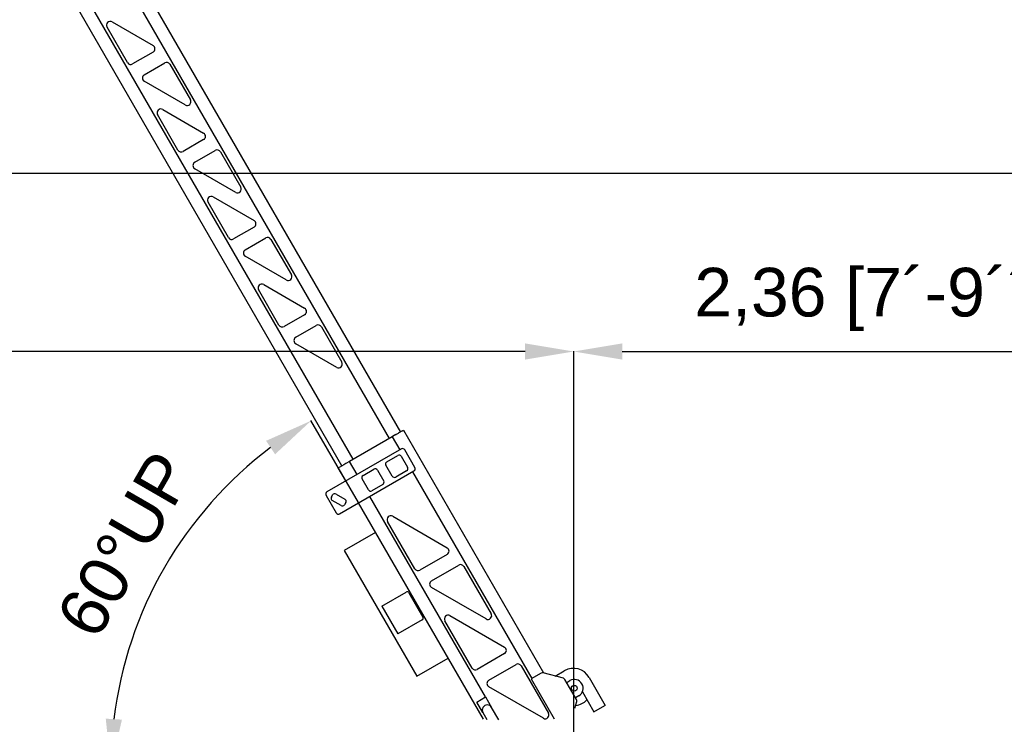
# Model space of a CAD drawing. Header units: inches. Extents: x 15 to 16771, y 14 to 21555.
# Tile 18 of 20: x 10586 to 14485, y 12915 to 15704. Entities that reach past the tile are written whole.
import ezdxf

# ---------------------------------------------------------------- set-up
doc = ezdxf.new("R2010")
doc.units = ezdxf.units.IN
doc.header["$MEASUREMENT"] = 0
doc.layers.add('AM_5', color=3, linetype='Continuous', lineweight=25)
doc.styles.add('Aktuální-ISO', font='arial.ttf')
doc.styles.get("Standard").update_dxf_attribs({"font": 'arial.ttf'})
doc.dimstyles.new('AM_ISO$0', dxfattribs={"dimtxt": 3.5, "dimasz": 3.5, "dimexe": 1, "dimexo": 1, "dimgap": 1.5, "dimtad": 1, "dimdsep": 46, "dimtxsty": 'Standard', "dimcen": 0, "dimclrd": 256, "dimclre": 256, "dimclrt": 2, "dimadec": 0, "dimazin": 2, "dimtp": 0.1, "dimtm": 0.1, "dimtfac": 0.71, "dimtdec": 3, "dimtmove": 0, "dimatfit": 3, "dimfxl": 1, "dimlwd": -1, "dimlwe": -1, "dimarcsym": 1})
doc.dimstyles.new('AM_ISO$2', dxfattribs={"dimtxt": 3.5, "dimasz": 3.5, "dimexe": 1, "dimexo": 1, "dimgap": 1.5, "dimtad": 1, "dimdsep": 46, "dimtxsty": 'Standard', "dimcen": 0, "dimclrd": 256, "dimclre": 256, "dimclrt": 2, "dimadec": 0, "dimazin": 2, "dimtp": 0.1, "dimtm": 0.1, "dimtfac": 0.71, "dimtdec": 3, "dimtmove": 0, "dimatfit": 3, "dimfxl": 1, "dimlwd": -1, "dimlwe": -1, "dimarcsym": 1})

# ---------------------------------------------------------------- blocks, each defined once
blk = doc.blocks.new('*D38')
at = {"layer": 'AM_5', "linetype": 'ByBlock', "transparency": 16777216}
for p, q in [((3215.8, 11993.3), (3215.8, 14391.9)), ((12587.6, 14390.9), (3408.3, 14390.9)), ((12780.1, 12575.7), (12780.1, 14391.9))]:
    blk.add_line(p, q, dxfattribs=at)
at = {"layer": 'AM_5', "transparency": 16777216}
for points in [[(3408.3, 14423), (3408.3, 14358.8), (3215.8, 14390.9)], [(12587.6, 14423), (12587.6, 14358.8), (12780.1, 14390.9)]]:
    blk.add_solid(points, dxfattribs=at)
at = {"layer": 'Defpoints', "color": 0, "transparency": 16777216}
for p in [(3215.8, 14390.9), (12780.1, 12574.7), (3215.8, 11992.3)]:
    blk.add_point(p, dxfattribs=at)
at = {"layer": 'AM_5', "color": 2, "transparency": 16777216, "insert": (7997.9, 14596.8), "char_height": 192.5, "attachment_point": 5, "style": 'Aktuální-ISO'}
blk.add_mtext('9,56 [31´-4´´]', dxfattribs=at)
blk = doc.blocks.new('*D39')
at = {"layer": 'AM_5', "linetype": 'ByBlock', "transparency": 16777216}
for p, q in [((12780.1, 12575.7), (12780.1, 14391.9)), ((12972.6, 14390.9), (14947.6, 14390.9)), ((15140.1, 12832.7), (15140.1, 14391.9))]:
    blk.add_line(p, q, dxfattribs=at)
at = {"layer": 'AM_5', "transparency": 16777216}
for points in [[(12972.6, 14423), (12972.6, 14358.8), (12780.1, 14390.9)], [(14947.6, 14423), (14947.6, 14358.8), (15140.1, 14390.9)]]:
    blk.add_solid(points, dxfattribs=at)
at = {"layer": 'Defpoints', "color": 0, "transparency": 16777216}
for p in [(15140.1, 14390.9), (15140.1, 12831.7), (12780.1, 12574.7)]:
    blk.add_point(p, dxfattribs=at)
at = {"layer": 'AM_5', "color": 2, "transparency": 16777216, "insert": (13960.1, 14596.8), "char_height": 192.5, "attachment_point": 5, "style": 'Aktuální-ISO'}
blk.add_mtext('2,36 [7´-9´´]', dxfattribs=at)
blk = doc.blocks.new('*D24')
at = {"layer": 'AM_5', "linetype": 'ByBlock', "transparency": 16777216}
for p, q in [((3215.8, 11993.3), (3215.8, 15097)), ((14947.6, 15096), (3408.3, 15096)), ((15140.1, 12832.7), (15140.1, 15097))]:
    blk.add_line(p, q, dxfattribs=at)
at = {"layer": 'AM_5', "transparency": 16777216}
for points in [[(3408.3, 15128.1), (3408.3, 15063.9), (3215.8, 15096)], [(14947.6, 15128.1), (14947.6, 15063.9), (15140.1, 15096)]]:
    blk.add_solid(points, dxfattribs=at)
at = {"layer": 'Defpoints', "color": 0, "transparency": 16777216}
for p in [(3215.8, 15096), (15140.1, 12831.7), (3215.8, 11992.3)]:
    blk.add_point(p, dxfattribs=at)
at = {"layer": 'AM_5', "color": 2, "transparency": 16777216, "insert": (9177.9, 15301.9), "char_height": 192.5, "width": 2334.353, "attachment_point": 5, "style": 'Aktuální-ISO'}
blk.add_mtext('11,92 [39´-1´´]', dxfattribs=at)
blk = doc.blocks.new('*D40')
at = {"layer": 'AM_5', "linetype": 'ByBlock', "transparency": 16777216}
for p, q in [((11927.3, 13792.5), (11739.6, 14117.6)), ((11139.1, 12743.3), (10946.1, 12743.3))]:
    blk.add_line(p, q, dxfattribs=at)
blk.add_arc((12533.1, 12743.3), 1585.9, 126.9588, 173.0412, dxfattribs=at)
at = {"layer": 'AM_5', "transparency": 16777216}
for points in [[(11561.9, 14037.3), (11597.3, 13983.8), (11740.1, 14116.8)], [(10990.9, 12933.5), (10926.8, 12937.4), (10947.1, 12743.3)]]:
    blk.add_solid(points, dxfattribs=at)
at = {"layer": 'Defpoints', "color": 0, "transparency": 16777216}
for p in [(11927.8, 13791.6), (11318.2, 13762.7), (12422.4, 12935.1), (11140.1, 12743.3), (12249.7, 12743.3)]:
    blk.add_point(p, dxfattribs=at)
at = {"layer": 'AM_5', "color": 2, "transparency": 16777216, "insert": (11003.1, 13626.7), "char_height": 192.5, "width": 417.083, "attachment_point": 5, "rotation": 60, "style": 'Aktuální-ISO'}
blk.add_mtext('60°UP', dxfattribs=at)

msp = doc.modelspace()

# ---------------------------------------------------------------- linework, layer by layer
at = {"color": 253}
for p, q in [((10768.53, 16367.003), (12093.53, 14072.036)), ((10803.843, 16202.639), (12048.843, 14046.236)), ((11906.815, 13964.236), (10661.815, 16120.639)), ((11862.128, 13938.436), (10617.128, 16094.839)), ((10952.331, 15695.433), (11114.31, 15601.885)), ((11012.841, 15534.644), (10931.839, 15674.943)), ((11114.308, 15575.905), (11033.331, 15529.153)), ((11079.35, 15486.44), (11160.326, 15533.192)), ((11180.817, 15527.702), (11261.819, 15387.402)), ((11241.326, 15366.913), (11079.348, 15460.461)), ((11212.841, 15188.234), (11131.839, 15328.533)), ((11152.331, 15349.023), (11314.31, 15255.475)), ((11314.308, 15229.495), (11233.331, 15182.743)), ((11279.35, 15140.03), (11360.326, 15186.782)), ((11380.817, 15181.291), (11461.819, 15040.992)), ((11441.326, 15020.503), (11279.348, 15114.05)), ((11412.841, 14841.824), (11331.839, 14982.123)), ((11352.331, 15002.612), (11514.31, 14909.065)), ((11514.308, 14883.085), (11433.331, 14836.333)), ((11479.35, 14793.62), (11560.326, 14840.372)), ((11580.817, 14834.881), (11661.819, 14694.582)), ((11641.326, 14674.092), (11479.348, 14767.64)), ((11612.841, 14495.413), (11531.839, 14635.713)), ((11552.331, 14656.202), (11714.31, 14562.654)), ((11714.308, 14536.675), (11633.331, 14489.923)), ((11679.35, 14447.21), (11760.326, 14493.961)), ((11780.817, 14488.471), (11861.819, 14348.172)), ((11841.326, 14327.682), (11679.348, 14421.23)), ((12102.623, 14077.286), (12106.087, 14079.286)), ((12106.087, 14079.286), (12660.887, 13118.344)), ((12061.4, 14053.486), (11892.525, 13955.986)), ((12061.4, 14053.486), (12061.833, 14053.736)), ((12061.4, 14053.486), (12091.4, 14001.524)), ((12075.895, 14061.854), (12061.833, 14053.736)), ((12075.895, 14061.854), (12076.343, 14062.113)), ((12084.306, 14066.71), (12076.343, 14062.113)), ((12084.754, 14066.969), (12084.306, 14066.71)), ((12102.623, 14077.286), (12084.754, 14066.969)), ((12097.463, 14005.024), (11803.014, 13835.024)), ((12151.123, 13932.082), (12111.123, 14001.364)), ((12040.011, 13954.534), (12083.312, 13979.534)), ((12096.972, 13975.874), (12121.972, 13932.573)), ((11847.839, 13930.186), (11851.303, 13932.186)), ((11877.839, 13878.224), (11847.839, 13930.186)), ((11869.172, 13942.503), (11851.303, 13932.186)), ((11869.62, 13942.761), (11869.172, 13942.503)), ((11877.583, 13947.359), (11869.62, 13942.761)), ((11877.583, 13947.359), (11878.031, 13947.618)), ((11892.092, 13955.736), (11878.031, 13947.618)), ((11892.092, 13955.736), (11892.525, 13955.986)), ((11922.525, 13904.024), (11892.525, 13955.986)), ((11945.614, 13900.034), (11988.915, 13925.034)), ((12002.575, 13921.374), (12027.575, 13878.073)), ((12061.35, 13897.573), (12036.35, 13940.874)), ((11853.014, 13748.422), (12147.463, 13918.422)), ((11966.954, 13843.073), (11941.954, 13886.374)), ((12118.312, 13918.912), (12075.011, 13893.912)), ((12141.4, 13914.922), (12613.9, 13096.528)), ((12023.915, 13864.412), (11980.614, 13839.412)), ((11799.354, 13821.364), (11839.354, 13752.082)), ((11820.318, 13814.393), (11825.318, 13823.053)), ((11838.978, 13826.714), (11873.619, 13806.714)), ((12431.025, 13023.277), (11972.525, 13817.422)), ((11858.619, 13780.733), (11823.978, 13800.733)), ((11877.279, 13793.053), (11872.279, 13784.393)), ((12422.377, 12935.056), (11927.839, 13791.622)), ((12063.122, 13738.485), (12278.965, 13613.871)), ((12150.552, 13531.071), (12042.631, 13717.995)), ((11995.214, 13674.925), (11871.199, 13603.325)), ((11871.199, 13603.325), (12158.699, 13105.36)), ((12278.965, 13587.89), (12171.042, 13525.581)), ((12216.961, 13482.81), (12324.884, 13545.119)), ((12345.374, 13539.629), (12453.294, 13352.706)), ((12432.804, 13332.215), (12216.961, 13456.829)), ((12020.603, 13382.549), (12116.732, 13438.049)), ((12127.66, 13435.121), (12183.16, 13338.992)), ((12020.603, 13382.549), (12084.103, 13272.564)), ((12290.122, 13345.31), (12505.965, 13220.696)), ((12180.232, 13328.064), (12084.103, 13272.564)), ((12377.552, 13137.896), (12269.631, 13324.819)), ((12505.965, 13194.715), (12398.042, 13132.405)), ((12158.699, 13105.36), (12282.714, 13176.96)), ((12443.961, 13089.634), (12551.884, 13151.944)), ((12572.374, 13146.454), (12680.294, 12959.53)), ((12651.016, 13117.957), (12611.302, 13095.028)), ((12739.394, 13097.308), (12658.605, 13118.956)), ((12706.513, 13106.119), (12742.886, 13127.119)), ((12659.804, 12939.04), (12443.961, 13063.654)), ((12611.302, 13095.028), (12702.463, 12937.132)), ((12791.324, 13013.221), (12745.466, 13092.649)), ((12752.3, 13080.812), (12764.944, 13088.112)), ((12841.239, 13100.765), (12905.239, 12989.914)), ((12799.944, 13027.491), (12787.3, 13020.191)), ((12814.331, 13043.372), (12860.206, 12963.914)), ((12396.384, 13003.277), (12431.025, 13023.277)), ((12420.384, 12961.707), (12396.384, 13003.277)), ((12431.025, 13023.277), (12455.025, 12981.707)), ((12784.99, 12978.264), (12792.323, 13005.633)), ((12860.206, 12963.914), (12903.507, 12988.914)), ((12905.239, 12989.914), (12903.507, 12988.914)), ((12420.384, 12961.707), (12436.089, 12934.506)), ((12483.371, 12932.612), (12455.025, 12981.707))]:
    msp.add_line(p, q, dxfattribs=at)
msp.add_circle((12782.444, 13057.801), 11.5, dxfattribs=at)
for centre, radius, start, end in [((10944.83, 15682.443), 15, 59.99214, 210), ((11106.808, 15588.896), 15, 300, 59.99214), ((11025.831, 15542.144), 15, 210, 300), ((11167.826, 15520.202), 15, 30, 120), ((11086.85, 15473.45), 15, 120, 239.99214), ((11248.828, 15379.902), 15, 239.99214, 30), ((11144.83, 15336.033), 15, 59.99214, 210), ((11306.808, 15242.485), 15, 300, 59.99214), ((11225.831, 15195.734), 15, 210, 300), ((11367.826, 15173.791), 15, 30, 120), ((11286.85, 15127.04), 15, 120, 239.99214), ((11448.828, 15033.492), 15, 239.99214, 30), ((11344.83, 14989.623), 15, 59.99214, 210), ((11506.808, 14896.075), 15, 300, 59.99214), ((11425.831, 14849.324), 15, 210, 300), ((11567.826, 14827.381), 15, 30, 120), ((11486.85, 14780.63), 15, 120, 239.99214), ((11648.828, 14687.082), 15, 239.99214, 30), ((11544.83, 14643.213), 15, 59.99214, 210), ((11706.808, 14549.665), 15, 300, 59.99214), ((11625.831, 14502.913), 15, 210, 300), ((11767.826, 14480.971), 15, 30, 120), ((11686.85, 14434.219), 15, 120, 239.99214), ((11848.828, 14340.672), 15, 239.99214, 30), ((12102.463, 13996.364), 10, 30, 120), ((12088.312, 13970.874), 10, 30, 120), ((11993.915, 13916.374), 10, 30, 120), ((12045.011, 13945.874), 10, 120, 210), ((12113.312, 13927.573), 10, 300, 30), ((12142.463, 13927.082), 10, 300, 30), ((11950.614, 13891.374), 10, 120, 210), ((12070.011, 13902.573), 10, 210, 300), ((12018.915, 13873.073), 10, 300, 30), ((11808.014, 13826.364), 10, 120, 210), ((11828.978, 13809.393), 10, 150, 240), ((11833.978, 13818.053), 10, 60, 150), ((11868.619, 13798.053), 10, 330, 60), ((11975.614, 13848.073), 10, 210, 300), ((11863.619, 13789.393), 10, 240, 330), ((11848.014, 13757.082), 10, 210, 300), ((12055.622, 13725.495), 15, 60.000659, 210), ((12271.465, 13600.881), 15, 300, 60.000659), ((12332.384, 13532.129), 15, 30, 120), ((12163.542, 13538.571), 15, 210, 300), ((12224.461, 13469.82), 15, 120, 240.000659), ((12120.732, 13431.121), 8, 30, 120), ((12176.232, 13334.992), 8, 300, 30), ((12282.622, 13332.319), 15, 60.000659, 210), ((12440.304, 13345.206), 15, 240.000659, 30), ((12498.465, 13207.705), 15, 300, 60.000659), ((12559.384, 13138.954), 15, 30, 120), ((12390.542, 13145.396), 15, 210, 300), ((12656.016, 13109.297), 10, 75, 120), ((12778.886, 13064.765), 72, 30, 120), ((12451.461, 13076.644), 15, 120, 240.000659), ((12736.806, 13087.649), 10, 30, 75), ((12782.444, 13057.801), 35, 300, 120), ((12437.705, 12971.707), 20, 30, 210), ((12782.444, 13057.801), 68, 274.80935, 317.457603), ((12782.664, 13008.221), 10, 345, 30), ((12667.304, 12952.03), 15, 240.000659, 30)]:
    msp.add_arc(centre, radius, start, end, dxfattribs=at)

# ---------------------------------------------------------------- dimensions: what is measured, and where the dimension line sits
at = {"layer": 'AM_5'}
for base, p1, p2, text, picture, middle in [((3215.801, 15096.033), (15140.075, 12831.704), (3215.801, 11992.337), '11,92 [39´-1´´]', '*D24', (9177.938, 15301.898)), ((3215.801, 14390.887), (12780.075, 12574.704), (3215.801, 11992.337), '9,56 [31´-4´´]', '*D38', (7997.938, 14596.753)), ((15140.075, 14390.887), (12780.075, 12574.704), (15140.075, 12831.704), '2,36 [7´-9´´]', '*D39', (13960.075, 14596.753))]:
    dim = msp.add_linear_dim(base=base, p1=p1, p2=p2, text=text, dimstyle='AM_ISO$0', override={"dimtxt": 192.5, "dimasz": 192.5, "dimgap": 82.5, "dimtxsty": 'Aktuální-ISO'}, dxfattribs=at)
    dim.commit()
    dim.dimension.update_dxf_attribs({"geometry": picture, "text_midpoint": middle})
dim = msp.add_angular_dim_2l(base=(11318.185, 13762.726), line1=((12422.377, 12935.056), (11927.839, 13791.622)), line2=((11140.075, 12743.304), (12249.675, 12743.304)), text='<>UP', dimstyle='AM_ISO$2', override={"dimtxt": 192.5, "dimasz": 192.5, "dimgap": 82.5, "dimtxsty": 'Aktuální-ISO'}, dxfattribs=at)
dim.commit()
dim.dimension.update_dxf_attribs({"geometry": '*D40', "text_midpoint": (11003.057, 13626.666)})

doc.saveas('drawing.dxf')
